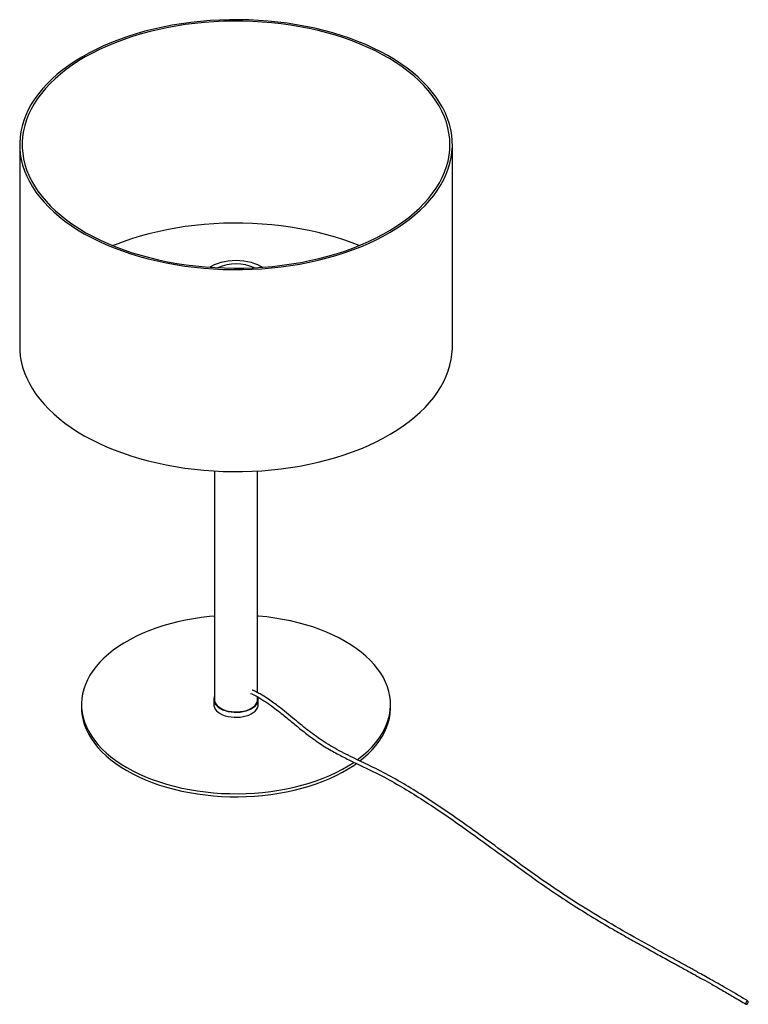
# Paper-space layout '_Isométrica' of a CAD drawing. Header units: millimetres. Extents: x -436 to 153, y -499 to 297.
import ezdxf

# ---------------------------------------------------------------- set-up
doc = ezdxf.new("R2010")
doc.units = ezdxf.units.MM

psp = doc.layouts.new('_Isométrica')

# ---------------------------------------------------------------- linework, layer by layer
at = {"color": 7, "linetype": 'Continuous', "lineweight": 25}
for p, q in [((-436.35, 195.52), (-436.35, 32.21)), ((-86.35, 32.21), (-86.35, 195.52)), ((-241.55, 97.29), (-240.12, 96.4)), ((-278.85, -68.31), (-278.85, -253)), ((-243.85, -247.57), (-243.85, -68.31)), ((-279.35, -253), (-279.35, -257.09)), ((-243.85, -253), (-243.85, -251.04)), ((-243.35, -257.09), (-243.35, -253)), ((-386.35, -257.09), (-386.35, -259.53)), ((-136.35, -259.53), (-136.35, -257.09))]:
    psp.add_line(p, q, dxfattribs=at)
at = {"color": 7, "linetype": 'Continuous', "lineweight": 25, "flags": 128}
for points in [[(-378.37, 120.4), (-372.41, 117.45), (-366.24, 114.65), (-359.84, 112.01), (-353.26, 109.55), (-346.48, 107.25), (-339.54, 105.14), (-332.43, 103.2), (-325.19, 101.45), (-317.81, 99.9), (-310.32, 98.53), (-302.74, 97.36), (-295.07, 96.39), (-287.33, 95.61), (-279.54, 95.04), (-271.71, 94.67), (-263.86, 94.5), (-256.01, 94.54), (-248.17, 94.78), (-240.35, 95.22), (-232.58, 95.87), (-224.86, 96.71), (-217.22, 97.76), (-209.67, 99), (-202.22, 100.43), (-194.89, 102.06), (-187.69, 103.88), (-180.64, 105.88), (-173.76, 108.06), (-167.05, 110.41), (-160.53, 112.94), (-154.22, 115.64), (-148.12, 118.49), (-142.24, 121.5), (-136.61, 124.66), (-131.23, 127.96), (-126.11, 131.4), (-121.26, 134.97), (-116.7, 138.66), (-112.43, 142.46), (-108.45, 146.37), (-104.79, 150.38), (-101.44, 154.48), (-98.41, 158.67), (-95.71, 162.92), (-93.34, 167.25), (-91.31, 171.63), (-89.63, 176.05), (-88.29, 180.52), (-87.3, 185.02), (-86.66, 189.54), (-86.37, 194.07), (-86.43, 198.6), (-86.85, 203.13), (-87.61, 207.64), (-88.73, 212.13), (-90.2, 216.58), (-92.01, 220.99), (-94.16, 225.35), (-96.64, 229.65), (-99.46, 233.89), (-102.61, 238.04), (-106.07, 242.11), (-109.85, 246.08), (-113.93, 249.96), (-118.31, 253.72), (-122.98, 257.37), (-127.92, 260.89), (-133.14, 264.28), (-138.61, 267.53), (-144.33, 270.64), (-150.29, 273.59), (-156.47, 276.39), (-162.86, 279.02), (-169.44, 281.49), (-176.22, 283.78), (-183.16, 285.9), (-190.27, 287.83), (-197.51, 289.58), (-204.89, 291.14), (-212.38, 292.51), (-219.96, 293.68), (-227.63, 294.65), (-235.37, 295.42), (-243.16, 296), (-250.99, 296.37), (-258.84, 296.53), (-266.69, 296.5), (-274.53, 296.26), (-282.35, 295.81), (-290.12, 295.17), (-297.84, 294.32), (-305.48, 293.28), (-313.03, 292.04), (-320.48, 290.6), (-327.81, 288.97), (-335.01, 287.16), (-342.06, 285.16), (-348.94, 282.98), (-355.65, 280.62), (-362.17, 278.09), (-368.49, 275.4), (-374.59, 272.54), (-380.46, 269.53), (-386.09, 266.37), (-391.47, 263.07), (-396.59, 259.63), (-401.44, 256.07), (-406, 252.38), (-410.27, 248.57), (-414.25, 244.66), (-417.91, 240.65), (-421.26, 236.55), (-424.29, 232.37), (-426.99, 228.11), (-429.36, 223.79), (-431.39, 219.41), (-433.07, 214.98), (-434.41, 210.52), (-435.4, 206.02), (-436.04, 201.5), (-436.33, 196.97), (-436.27, 192.44), (-435.85, 187.91), (-435.09, 183.4), (-433.97, 178.91), (-432.5, 174.45), (-430.69, 170.04), (-428.54, 165.68), (-426.06, 161.38), (-423.24, 157.15), (-420.09, 153), (-416.63, 148.93), (-412.85, 144.95), (-408.77, 141.08), (-404.39, 137.32), (-399.72, 133.67), (-394.78, 130.15), (-389.56, 126.76), (-384.09, 123.51), (-378.37, 120.4)], [(-377.03, 121.26), (-371.1, 118.32), (-364.95, 115.53), (-358.58, 112.91), (-352.02, 110.46), (-345.26, 108.18), (-338.34, 106.08), (-331.26, 104.17), (-324.04, 102.44), (-316.69, 100.9), (-309.23, 99.55), (-301.67, 98.4), (-294.02, 97.44), (-286.31, 96.69), (-278.55, 96.14), (-270.76, 95.8), (-262.94, 95.65), (-255.12, 95.71), (-247.32, 95.98), (-239.54, 96.44), (-231.81, 97.11), (-224.13, 97.99), (-216.54, 99.06), (-209.03, 100.32), (-201.63, 101.79), (-194.36, 103.44), (-187.22, 105.28), (-180.23, 107.31), (-173.41, 109.51), (-166.77, 111.89), (-160.32, 114.45), (-154.08, 117.17), (-148.05, 120.04), (-142.26, 123.08), (-136.71, 126.26), (-131.42, 129.58), (-126.39, 133.04), (-121.64, 136.62), (-117.17, 140.33), (-113, 144.14), (-109.13, 148.07), (-105.57, 152.09), (-102.33, 156.19), (-99.41, 160.38), (-96.83, 164.64), (-94.58, 168.97), (-92.67, 173.34), (-91.11, 177.77), (-89.89, 182.22), (-89.02, 186.71), (-88.51, 191.22), (-88.35, 195.73), (-88.54, 200.24), (-89.09, 204.74), (-89.99, 209.23), (-91.24, 213.68), (-92.83, 218.1), (-94.77, 222.48), (-97.05, 226.79), (-99.67, 231.05), (-102.61, 235.23), (-105.89, 239.33), (-109.47, 243.34), (-113.37, 247.25), (-117.57, 251.06), (-122.07, 254.76), (-126.85, 258.33), (-131.9, 261.77), (-137.22, 265.08), (-142.79, 268.25), (-148.6, 271.27), (-154.65, 274.13), (-160.91, 276.83), (-167.38, 279.37), (-174.04, 281.74), (-180.88, 283.93), (-187.88, 285.94), (-195.03, 287.76), (-202.32, 289.4), (-209.73, 290.84), (-217.24, 292.09), (-224.85, 293.14), (-232.52, 293.99), (-240.26, 294.64), (-248.04, 295.09), (-255.85, 295.34), (-263.67, 295.38), (-271.48, 295.22), (-279.28, 294.85), (-287.03, 294.28), (-294.74, 293.51), (-302.38, 292.54), (-309.93, 291.37), (-317.38, 290.01), (-324.72, 288.45), (-331.93, 286.7), (-338.99, 284.77), (-345.9, 282.65), (-352.64, 280.35), (-359.18, 277.89), (-365.53, 275.25), (-371.66, 272.45), (-377.57, 269.49), (-383.25, 266.39), (-388.67, 263.14), (-393.83, 259.74), (-398.72, 256.22), (-403.33, 252.58), (-407.66, 248.82), (-411.68, 244.94), (-415.39, 240.97), (-418.79, 236.91), (-421.87, 232.76), (-424.62, 228.53), (-427.04, 224.24), (-429.12, 219.89), (-430.86, 215.49), (-432.25, 211.05), (-433.29, 206.57), (-433.98, 202.07), (-434.31, 197.56), (-434.3, 193.05), (-433.93, 188.54), (-433.21, 184.05), (-432.13, 179.58), (-430.71, 175.14), (-428.94, 170.74), (-426.83, 166.39), (-424.38, 162.11), (-421.6, 157.89), (-418.49, 153.75), (-415.06, 149.69), (-411.32, 145.73), (-407.27, 141.87), (-402.92, 138.11), (-398.28, 134.48), (-393.36, 130.97), (-388.17, 127.59), (-382.73, 124.35), (-377.03, 121.26)], [(-161.74, 113.86), (-167.38, 116.06), (-174.04, 118.43), (-180.88, 120.62), (-187.88, 122.63), (-195.03, 124.45), (-202.32, 126.09), (-209.73, 127.53), (-217.24, 128.78), (-224.85, 129.83), (-232.52, 130.68), (-240.26, 131.34), (-248.04, 131.79), (-255.85, 132.03), (-263.67, 132.07), (-271.48, 131.91), (-279.28, 131.54), (-287.03, 130.97), (-294.74, 130.2), (-302.38, 129.23), (-309.93, 128.06), (-317.38, 126.7), (-324.72, 125.14), (-331.93, 123.39), (-338.99, 121.46), (-345.9, 119.34), (-352.64, 117.05), (-359.18, 114.58), (-360.96, 113.86)], [(-282.58, 96.4), (-281.15, 97.29), (-278.81, 98.5), (-276.25, 99.55), (-273.5, 100.43), (-270.6, 101.12), (-267.58, 101.62), (-264.49, 101.92), (-261.35, 102.03), (-258.22, 101.92), (-255.12, 101.62), (-252.1, 101.12), (-249.2, 100.43), (-246.45, 99.55), (-243.89, 98.5), (-241.55, 97.29)], [(-436.35, 32.21), (-436.27, 29.13), (-435.85, 24.6), (-435.09, 20.09), (-433.97, 15.6), (-432.5, 11.15), (-430.69, 6.73), (-428.54, 2.37), (-426.06, -1.93), (-423.24, -6.16), (-420.09, -10.31), (-416.63, -14.38), (-412.85, -18.36), (-408.77, -22.23), (-404.39, -25.99), (-399.72, -29.64), (-394.78, -33.16), (-389.56, -36.55), (-384.09, -39.8), (-378.37, -42.91)], [(-378.37, -42.91), (-372.41, -45.86), (-366.24, -48.66), (-359.84, -51.3), (-353.26, -53.76), (-346.48, -56.06), (-339.54, -58.17), (-332.43, -60.11), (-325.19, -61.85), (-317.81, -63.41), (-310.32, -64.78), (-302.74, -65.95), (-295.07, -66.92), (-287.33, -67.7), (-279.54, -68.27), (-271.71, -68.64), (-263.86, -68.8), (-256.01, -68.77), (-248.17, -68.53), (-240.35, -68.09), (-232.58, -67.44), (-224.86, -66.59), (-217.22, -65.55), (-209.67, -64.31), (-202.22, -62.87), (-194.89, -61.25), (-187.69, -59.43), (-180.64, -57.43), (-173.76, -55.25), (-167.05, -52.89), (-160.53, -50.37), (-154.22, -47.67), (-148.12, -44.82), (-142.24, -41.81), (-136.61, -38.65), (-131.23, -35.34), (-126.11, -31.91), (-121.26, -28.34), (-116.7, -24.65), (-112.43, -20.85), (-108.45, -16.94), (-104.79, -12.93), (-101.44, -8.83), (-98.41, -4.64), (-95.71, -0.38), (-93.34, 3.94), (-91.31, 8.32), (-89.63, 12.75), (-88.29, 17.21), (-87.3, 21.71), (-86.66, 26.23), (-86.37, 30.76), (-86.35, 32.21)], [(-278.85, -185.63), (-282.87, -186), (-289.4, -186.76), (-295.84, -187.73), (-302.19, -188.88), (-308.42, -190.23), (-314.51, -191.78), (-320.46, -193.5), (-326.24, -195.41), (-331.83, -197.49), (-337.23, -199.74), (-342.4, -202.15), (-347.35, -204.72), (-352.06, -207.44), (-356.51, -210.29), (-360.69, -213.28), (-364.59, -216.4), (-368.19, -219.63), (-371.49, -222.96), (-374.48, -226.4), (-377.15, -229.91), (-379.49, -233.51), (-381.5, -237.17), (-383.16, -240.89), (-384.48, -244.66), (-385.45, -248.46), (-386.07, -252.29), (-386.34, -256.12), (-386.25, -259.97), (-385.81, -263.8), (-385.01, -267.61), (-383.87, -271.4), (-382.37, -275.14), (-380.54, -278.84), (-378.36, -282.47), (-375.86, -286.03), (-373.03, -289.5), (-369.88, -292.89), (-366.43, -296.17), (-362.67, -299.34), (-358.63, -302.4), (-354.32, -305.32), (-349.74, -308.11)], [(-163.23, -301.79), (-162.01, -300.89), (-158.12, -297.77), (-154.51, -294.54), (-151.21, -291.21), (-148.22, -287.77), (-145.55, -284.26), (-143.21, -280.66), (-141.2, -277), (-139.54, -273.28), (-138.22, -269.51), (-137.25, -265.71), (-136.63, -261.88), (-136.36, -258.05), (-136.45, -254.2), (-136.89, -250.37), (-137.69, -246.56), (-138.83, -242.77), (-140.33, -239.03), (-142.16, -235.33), (-144.34, -231.7), (-146.84, -228.14), (-149.67, -224.67), (-152.82, -221.28), (-156.28, -218), (-160.03, -214.83), (-164.07, -211.77), (-168.38, -208.85), (-172.96, -206.06), (-177.79, -203.42), (-182.86, -200.92), (-188.15, -198.59), (-193.64, -196.43), (-199.33, -194.43), (-205.2, -192.62), (-211.22, -190.98), (-217.38, -189.54), (-223.67, -188.28), (-230.07, -187.22), (-236.56, -186.36), (-243.11, -185.7), (-243.85, -185.63)], [(-278.85, -250.57), (-279.02, -251.02), (-279.33, -252.46), (-279.28, -253.91), (-278.89, -255.34), (-278.15, -256.73), (-277.09, -258.04), (-275.73, -259.26), (-274.08, -260.35)], [(-278.85, -253), (-278.81, -253.72), (-278.45, -255.15), (-277.75, -256.53), (-276.71, -257.84), (-275.36, -259.06), (-273.72, -260.15)], [(-274.08, -260.35), (-272.18, -261.3), (-270.08, -262.09), (-267.8, -262.7), (-265.4, -263.13), (-262.92, -263.35), (-260.41, -263.38), (-257.92, -263.2), (-255.49, -262.83), (-253.18, -262.26), (-251.03, -261.51), (-249.07, -260.6), (-247.36, -259.54), (-245.92, -258.35), (-244.78, -257.06), (-243.96, -255.69), (-243.48, -254.27), (-243.35, -252.82), (-243.57, -251.38), (-243.65, -251.12)], [(-273.72, -260.15), (-271.84, -261.09), (-269.74, -261.87), (-267.47, -262.47), (-265.07, -262.87), (-262.6, -263.08), (-260.1, -263.08), (-257.63, -262.87), (-255.23, -262.47), (-252.96, -261.87), (-250.86, -261.09), (-248.98, -260.15), (-247.34, -259.06), (-245.99, -257.84), (-244.95, -256.53), (-244.25, -255.15), (-243.89, -253.72), (-243.85, -253)], [(-386.35, -259.53), (-386.25, -262.42), (-385.81, -266.25), (-385.01, -270.06), (-383.87, -273.85), (-382.37, -277.59), (-380.54, -281.28), (-378.36, -284.92), (-375.86, -288.48), (-373.03, -291.95), (-369.88, -295.34), (-366.43, -298.62), (-362.67, -301.79), (-358.63, -304.85), (-354.32, -307.77), (-349.74, -310.56)], [(-279.35, -257.09), (-279.28, -257.99), (-278.89, -259.42), (-278.15, -260.81), (-277.09, -262.12), (-275.73, -263.34), (-274.08, -264.43)], [(-274.08, -264.43), (-272.18, -265.38), (-270.08, -266.17), (-267.8, -266.79), (-265.4, -267.21), (-262.92, -267.44), (-260.41, -267.46), (-257.92, -267.29), (-255.49, -266.91), (-253.18, -266.34), (-251.03, -265.6), (-249.07, -264.68), (-247.36, -263.62), (-245.92, -262.44), (-244.78, -261.15), (-243.96, -259.77), (-243.48, -258.35), (-243.35, -257.09)], [(-161.24, -302.75), (-158.12, -300.22), (-154.51, -296.99), (-151.21, -293.66), (-148.22, -290.22), (-145.55, -286.71), (-143.21, -283.11), (-141.2, -279.45), (-139.54, -275.73), (-138.22, -271.96), (-137.25, -268.16), (-136.63, -264.33), (-136.36, -260.5), (-136.35, -259.53)], [(-349.74, -308.11), (-344.91, -310.75), (-339.84, -313.25), (-334.55, -315.58), (-329.06, -317.74), (-323.37, -319.74), (-317.51, -321.55), (-311.48, -323.19), (-305.32, -324.64), (-299.03, -325.89), (-292.63, -326.95), (-286.14, -327.81), (-279.59, -328.47), (-272.98, -328.93), (-266.34, -329.19), (-259.69, -329.24), (-253.04, -329.09), (-246.41, -328.73), (-239.83, -328.17), (-233.3, -327.41), (-226.86, -326.44), (-220.51, -325.29), (-214.28, -323.94), (-208.19, -322.39), (-202.24, -320.67), (-196.46, -318.76), (-190.87, -316.68), (-185.48, -314.43), (-180.3, -312.02), (-175.35, -309.45), (-170.64, -306.73), (-166.19, -303.88), (-166.03, -303.77)], [(-349.74, -310.56), (-344.91, -313.2), (-339.84, -315.69), (-334.55, -318.03), (-329.06, -320.19), (-323.37, -322.19), (-317.51, -324), (-311.48, -325.64), (-305.32, -327.08), (-299.03, -328.34), (-292.63, -329.4), (-286.14, -330.26), (-279.59, -330.92), (-272.98, -331.38), (-266.34, -331.64), (-259.69, -331.69), (-253.04, -331.54), (-246.41, -331.18), (-239.83, -330.62), (-233.3, -329.86), (-226.86, -328.89), (-220.51, -327.74), (-214.28, -326.39), (-208.19, -324.84), (-202.24, -323.12), (-196.46, -321.21), (-190.87, -319.13), (-185.48, -316.88), (-180.3, -314.47), (-175.35, -311.9), (-170.64, -309.18), (-166.19, -306.33), (-163.96, -304.77)], [(151.99, -496.93), (151.58, -497.25), (151.23, -497.71), (150.99, -498.24), (150.91, -498.75), (150.98, -499.17), (151.2, -499.43), (151.54, -499.49), (151.94, -499.35), (152.35, -499.02), (152.7, -498.56), (152.94, -498.03), (153.03, -497.52), (152.95, -497.11), (152.73, -496.85), (152.39, -496.78), (151.99, -496.93)]]:
    psp.add_lwpolyline(points, dxfattribs=at)
at = {"color": 7, "linetype": 'Continuous', "lineweight": 25}
psp.add_arc((-261.35, 63.05), 36.14, 65.7878, 114.2122, dxfattribs=at)
for points, knots in [([(152.74, -496.85), (150.01, -495.22), (144.78, -492.09), (137.24, -487.71), (130.35, -483.75), (124.1, -480.22), (118.51, -477.09), (113.6, -474.35), (109.32, -471.98), (105.49, -469.87), (98.75, -466.16), (88.78, -460.7), (72.02, -451.5), (51.6, -440.11), (28.51, -426.58), (6.3, -412.63), (-14.99, -398.07), (-36.23, -382.82), (-55.73, -368.56), (-73.53, -355.68), (-89.65, -344.34), (-105.8, -333.49), (-121.99, -323.32), (-138.24, -313.99), (-151.44, -307.42), (-161.61, -302.59), (-168.8, -299.11), (-176.05, -295.46), (-183.15, -291.58), (-189.91, -287.5), (-196.25, -283.24), (-202.2, -278.78), (-208.12, -274.05), (-214.17, -269.05), (-220.41, -263.9), (-225.94, -259.49), (-230.79, -255.84), (-235.29, -252.67), (-239.64, -249.88), (-243.83, -247.55), (-246.57, -246.14), (-248.1, -245.52), (-248.37, -245.42)], [0, 0, 0, 0, 0.020305, 0.039019, 0.056139, 0.071666, 0.085598, 0.097728, 0.108318, 0.117456, 0.126309, 0.158579, 0.191764, 0.251301, 0.310812, 0.363915, 0.417038, 0.47021, 0.523396, 0.563679, 0.603937, 0.644166, 0.684366, 0.724624, 0.765109, 0.782783, 0.800743, 0.818954, 0.836968, 0.853793, 0.869442, 0.884396, 0.898689, 0.914381, 0.930589, 0.946215, 0.9563, 0.967059, 0.979846, 0.988535, 0.998037, 1, 1, 1, 1]), ([(-249.67, -248.13), (-248.27, -248.76), (-244.67, -250.37), (-238.96, -253.81), (-232.86, -258.01), (-227.4, -262.16), (-222.5, -266.09), (-217.99, -269.79), (-213.75, -273.3), (-209.52, -276.77), (-205.1, -280.3), (-200.25, -284.02), (-194.97, -287.76), (-188.03, -292.22), (-179.73, -296.95), (-170.32, -301.74), (-161.22, -306.1), (-152.29, -310.35), (-141.05, -315.98), (-127.48, -323.54), (-111.59, -333.32), (-95.72, -343.83), (-79.88, -354.86), (-63.37, -366.72), (-46.19, -379.26), (-28.3, -392.25), (-10.38, -404.91), (7.58, -416.98), (25.59, -428.26), (41.57, -437.73), (55.51, -445.7), (67.26, -452.28), (78.56, -458.52), (86.91, -463.1), (92.61, -466.23), (96.16, -468.17), (100.26, -470.42), (104.94, -472.99), (110.2, -475.9), (116.44, -479.37), (123.75, -483.46), (132.18, -488.25), (141.42, -493.59), (147.85, -497.43), (151.2, -499.42)], [0, 0, 0, 0, 0.010627, 0.027283, 0.042648, 0.056439, 0.068638, 0.0799, 0.090808, 0.100979, 0.112101, 0.124301, 0.137575, 0.151597, 0.175955, 0.199305, 0.221728, 0.24399, 0.266183, 0.305703, 0.345221, 0.38477, 0.424356, 0.463961, 0.508774, 0.553579, 0.598365, 0.643127, 0.687877, 0.732636, 0.762186, 0.791742, 0.820171, 0.846466, 0.853969, 0.862708, 0.872894, 0.884529, 0.897609, 0.912133, 0.931104, 0.952074, 0.97504, 1, 1, 1, 1])]:
    psp.add_open_spline(points, degree=3, knots=knots, dxfattribs=at)

doc.saveas('drawing.dxf')
